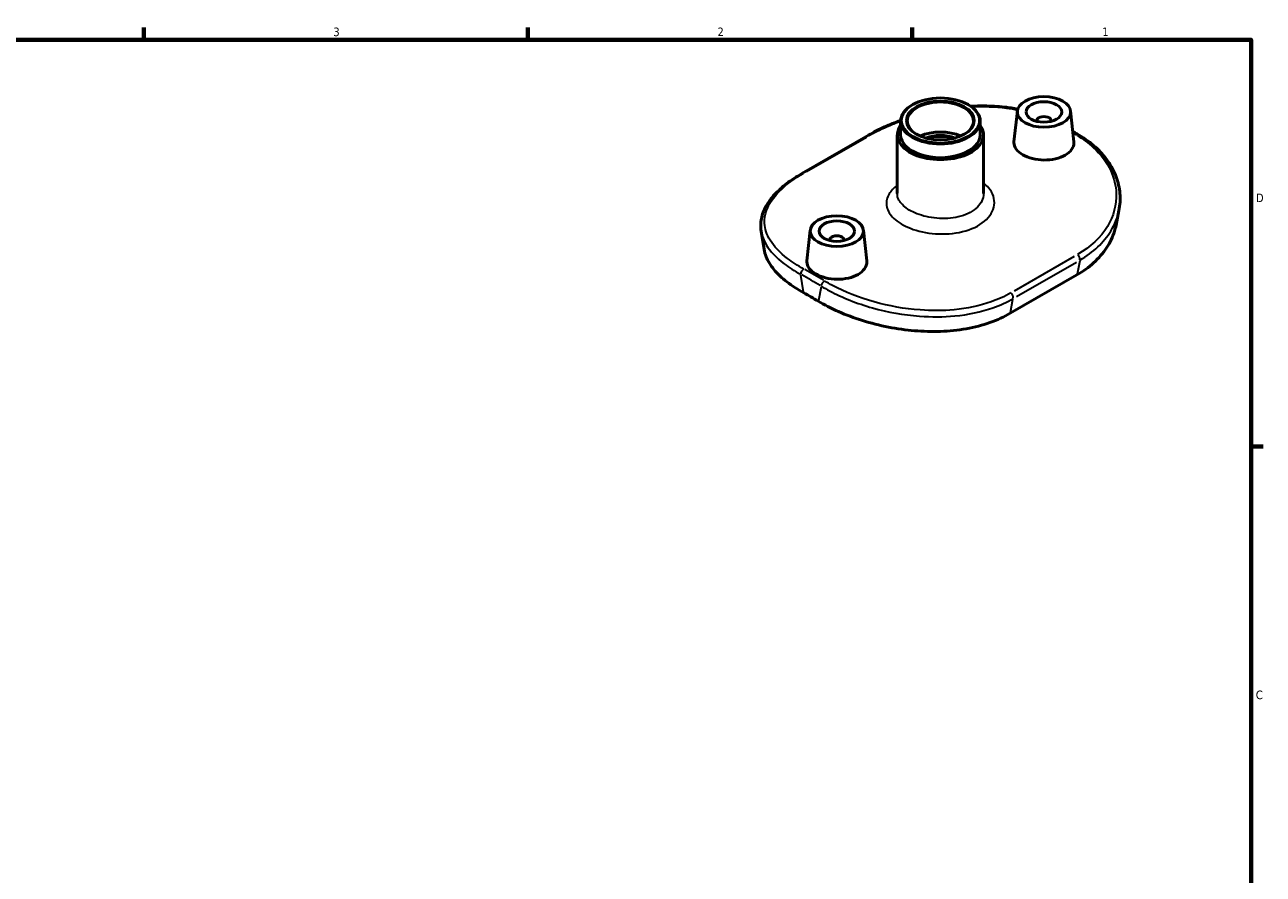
# Model space of a CAD drawing. Header units: inches. Extents: x 0.1 to 39.8, y -5.7 to 24.3.
# Tile 6 of 6: x 19.9 to 33.6, y 11.8 to 21.2. Entities that reach past the tile are written whole.
import ezdxf

# ---------------------------------------------------------------- set-up
doc = ezdxf.new("R2010")
doc.units = ezdxf.units.IN
doc.header["$MEASUREMENT"] = 0
for name, color, linetype, lineweight in [('Border (ANSI)', 7, 'Continuous', 70), ('Visible (ANSI)', 7, 'Continuous', 50), ('Visible Narrow (ANSI)', 7, 'Continuous', 35)]:
    doc.layers.add(name, color=color, linetype=linetype, lineweight=lineweight)
doc.styles.add('Note Text (ANSI)', font='tahoma.ttf')

# ---------------------------------------------------------------- blocks, each defined once
blk = doc.blocks.new('Borders Default Border')
at = {"layer": 'Border (ANSI)'}
for p, q in [((21.25, 21), (21.25, 21.134)), ((25.5, 21), (25.5, 21.134)), ((29.75, 21), (29.75, 21.134)), ((33.5, 16.5), (33.634, 16.5))]:
    blk.add_line(p, q, dxfattribs=at)
at = {"layer": 'Border (ANSI)', "flags": 128}
blk.add_lwpolyline([(0.5, 1), (0.5, 21), (33.5, 21), (33.5, 1), (0.5, 1)], dxfattribs=at)
at = {"layer": 'Border (ANSI)', "color": 5, "true_color": 0x0000ff, "char_height": 0.0945, "attachment_point": 7, "style": 'Note Text (ANSI)'}
for s, insert in [('3', (23.346, 21.038)), ('2', (27.596, 21.04)), ('1', (31.854, 21.04)), ('D', (33.553, 19.203)), ('C', (33.552, 13.701))]:
    blk.add_mtext(s, dxfattribs=dict(at, insert=insert))

msp = doc.modelspace()

# ---------------------------------------------------------------- linework, layer by layer
at = {"layer": 'Visible (ANSI)'}
for p, q in [((29.756, 20.281), (29.75, 20.278)), ((30.37, 20.281), (30.375, 20.278)), ((30.914, 20.212), (30.877, 19.872)), ((31.503, 20.212), (31.539, 19.872)), ((29.623, 19.948), (29.623, 20.1)), ((30.503, 19.948), (30.503, 20.1)), ((31.13, 20.105), (31.13, 20.097)), ((31.287, 20.105), (31.287, 20.097)), ((28.529, 19.519), (29.267, 19.944)), ((29.586, 19.297), (29.586, 19.948)), ((30.54, 19.297), (30.54, 19.948)), ((32.038, 19.11), (32.006, 18.947)), ((28.08, 18.881), (28.112, 18.68)), ((28.623, 18.893), (28.586, 18.552)), ((28.839, 18.785), (28.839, 18.778)), ((28.996, 18.785), (28.996, 18.778)), ((29.212, 18.893), (29.248, 18.553)), ((31.573, 18.398), (30.835, 17.973))]:
    msp.add_line(p, q, dxfattribs=at)
for centre, major_axis in [((30.063, 20.106), (0.433, 0)), ((30.063, 20.106), (-0.374, 0)), ((31.208, 20.201), (0.295, 0)), ((31.208, 20.201), (-0.197, 0)), ((28.917, 18.882), (-0.295, 0)), ((28.917, 18.882), (0.197, 0))]:
    msp.add_ellipse(centre, major_axis=major_axis, ratio=0.575862, dxfattribs=at)
for centre, major_axis, ratio, start_param, end_param in [((30.063, 20.1), (-0.367, 0), 0.575862, 2.370075, 7.054703), ((30.063, 20.1), (-0.44, 0), 0.575862, 5.50164, 10.206324), ((31.208, 20.105), (0.0787, 0), 0.575862, 6.114496, 9.593467), ((30.063, 19.948), (-0.477, 0), 0.575862, 5.888394, 9.819569), ((30.063, 19.948), (-0.44, 0), 0.575862, 0, 3.141593), ((30.063, 19.767), (-0.367, 0), 0.575862, 4.050269, 5.374509), ((30.063, 19.767), (-0.301, 0), 0.575862, 4.133685, 5.291093), ((30.063, 19.761), (0.293, 0), 0.575862, 1.047007, 2.094586), ((28.917, 18.785), (-0.0787, 0), 0.575862, 2.972903, 6.451874), ((28.631, 11.642), (3.975, -6.902), 0.578093, 2.343908, 2.372348)]:
    msp.add_ellipse(centre, major_axis=major_axis, ratio=ratio, start_param=start_param, end_param=end_param, dxfattribs=at)
for points, knots in [([(30.398, 20.264), (30.448, 20.267), (30.498, 20.268), (30.624, 20.267), (30.7, 20.262), (30.823, 20.249), (30.871, 20.241), (30.918, 20.233)], [3.120533, 3.120533, 3.120533, 3.120533, 3.495799, 3.495799, 4.078432, 4.078432, 4.463418, 4.463418, 4.463418, 4.463418]), ([(29.267, 19.944), (29.323, 19.976), (29.382, 20.006), (29.502, 20.06), (29.561, 20.084), (29.623, 20.106)], [0, 0, 0, 0, 0.582633, 0.582633, 1.105503, 1.105503, 1.105503, 1.105503]), ([(31.539, 19.872), (31.54, 19.868), (31.54, 19.864), (31.54, 19.835), (31.532, 19.809), (31.498, 19.761), (31.473, 19.739), (31.443, 19.722), (31.414, 19.705), (31.376, 19.691), (31.295, 19.672), (31.25, 19.668), (31.167, 19.67), (31.122, 19.675), (31.041, 19.696), (31.003, 19.711), (30.945, 19.745), (30.919, 19.766), (30.885, 19.812), (30.877, 19.837), (30.877, 19.864), (30.877, 19.868), (30.877, 19.872)], [4.392956, 4.392956, 4.392956, 4.392956, 4.444692, 4.444692, 4.762243, 4.762243, 5.079794, 5.079794, 5.079794, 5.397345, 5.397345, 5.714896, 5.714896, 6.03232, 6.03232, 6.349743, 6.349743, 6.667166, 6.667166, 6.984589, 6.984589, 7.035759, 7.035759, 7.035759, 7.035759]), ([(31.527, 19.986), (31.536, 19.981), (31.545, 19.976), (31.568, 19.962), (31.584, 19.953), (31.599, 19.944)], [4.71967823, 4.71967823, 4.71967823, 4.71967823, 4.72413112, 4.72413112, 4.73195922, 4.73195922, 4.73195922, 4.73195922]), ([(31.599, 19.944), (31.631, 19.924), (31.663, 19.903), (31.722, 19.86), (31.75, 19.837), (31.803, 19.789), (31.828, 19.764), (31.874, 19.712), (31.896, 19.685), (31.934, 19.63), (31.952, 19.602), (31.983, 19.544), (31.996, 19.514), (32.018, 19.453), (32.028, 19.423), (32.042, 19.361), (32.046, 19.33), (32.052, 19.267), (32.052, 19.235), (32.048, 19.173), (32.044, 19.141), (32.038, 19.11)], [0, 0, 0, 0, 0.338377, 0.338377, 0.676753, 0.676753, 1.01513, 1.01513, 1.353507, 1.353507, 1.691884, 1.691884, 2.03026, 2.03026, 2.368637, 2.368637, 2.707014, 2.707014, 3.04539, 3.04539, 3.383767, 3.383767, 3.383767, 3.383767]), ([(28.08, 18.881), (28.076, 18.904), (28.074, 18.927), (28.075, 18.974), (28.077, 18.998), (28.087, 19.044), (28.093, 19.067), (28.11, 19.113), (28.121, 19.135), (28.145, 19.18), (28.159, 19.202), (28.191, 19.245), (28.209, 19.266), (28.247, 19.308), (28.268, 19.328), (28.312, 19.369), (28.336, 19.388), (28.386, 19.427), (28.413, 19.446), (28.469, 19.483), (28.498, 19.501), (28.529, 19.519)], [2.616383, 2.616383, 2.616383, 2.616383, 2.937374, 2.937374, 3.258366, 3.258366, 3.579358, 3.579358, 3.90035, 3.90035, 4.221342, 4.221342, 4.542334, 4.542334, 4.863326, 4.863326, 5.184318, 5.184318, 5.505309, 5.505309, 5.826301, 5.826301, 5.826301, 5.826301]), ([(31.573, 18.398), (31.64, 18.436), (31.703, 18.481), (31.814, 18.582), (31.862, 18.637), (31.94, 18.755), (31.969, 18.817), (31.995, 18.903), (32.001, 18.925), (32.006, 18.947)], [23.29104, 23.29104, 23.29104, 23.29104, 24.010235, 24.010235, 24.72943, 24.72943, 25.448625, 25.448625, 25.700819, 25.700819, 25.700819, 25.700819]), ([(28.112, 18.68), (28.117, 18.654), (28.124, 18.626), (28.154, 18.551), (28.183, 18.503), (28.26, 18.41), (28.309, 18.364), (28.42, 18.277), (28.484, 18.236), (28.551, 18.198)], [14.834782, 14.834782, 14.834782, 14.834782, 15.246787, 15.246787, 15.971275, 15.971275, 16.695762, 16.695762, 17.42025, 17.42025, 17.42025, 17.42025]), ([(29.152, 18.403), (29.123, 18.386), (29.085, 18.371), (29.004, 18.353), (28.959, 18.349), (28.876, 18.35), (28.831, 18.356), (28.75, 18.377), (28.712, 18.392), (28.653, 18.426), (28.628, 18.447), (28.594, 18.493), (28.586, 18.518), (28.586, 18.545), (28.586, 18.548), (28.586, 18.552)], [0, 0, 0, 0, 0.317551, 0.317551, 0.635102, 0.635102, 0.952525, 0.952525, 1.269949, 1.269949, 1.587372, 1.587372, 1.904795, 1.904795, 1.955964, 1.955964, 1.955964, 1.955964]), ([(29.248, 18.553), (29.249, 18.549), (29.249, 18.545), (29.249, 18.516), (29.241, 18.49), (29.207, 18.442), (29.182, 18.42), (29.152, 18.403)], [4.392956, 4.392956, 4.392956, 4.392956, 4.4446922, 4.4446922, 4.7622433, 4.7622433, 5.0797943, 5.0797943, 5.0797943, 5.0797943]), ([(28.711, 18.106), (28.778, 18.066), (28.854, 18.027), (29.019, 17.955), (29.108, 17.922), (29.293, 17.864), (29.39, 17.839), (29.585, 17.801), (29.682, 17.788), (29.871, 17.772), (29.968, 17.769), (30.161, 17.776), (30.257, 17.786), (30.441, 17.819), (30.529, 17.842), (30.693, 17.9), (30.768, 17.934), (30.835, 17.973)], [5.87079, 5.87079, 5.87079, 5.87079, 6.595278, 6.595278, 7.319766, 7.319766, 8.044253, 8.044253, 8.768741, 8.768741, 9.487936, 9.487936, 10.207131, 10.207131, 10.926325, 10.926325, 11.64552, 11.64552, 11.64552, 11.64552])]:
    msp.add_open_spline(points, degree=3, knots=knots, dxfattribs=at)
at = {"layer": 'Visible Narrow (ANSI)'}
for p, q in [((28.583, 19.541), (29.247, 19.923)), ((31.543, 18.602), (30.878, 18.219)), ((30.905, 18.158), (31.569, 18.54)), ((31.604, 18.553), (31.575, 18.406)), ((28.549, 18.209), (28.519, 18.393)), ((28.743, 18.265), (28.713, 18.115)), ((30.837, 17.981), (30.866, 18.128))]:
    msp.add_line(p, q, dxfattribs=at)
for centre, major_axis, ratio, start_param, end_param in [((29.291, 19.903), (-0.0238, 0.0414), 0.578093, 5.727219, 6.253924), ((31.461, 13.271), (4.112, -7.141), 0.578093, 2.338951, 2.34603), ((31.574, 19.903), (0.0245, 0.041), 0.566713, 0.039655, 0.753443), ((28.553, 19.477), (-0.0238, 0.0414), 0.578093, 5.727219, 6.253924), ((31.573, 18.589), (0.0238, -0.0414), 0.578093, 0.662094, 2.08106), ((28.551, 18.423), (-0.0231, -0.0418), 0.589251, 3.99358, 5.407297), ((28.631, 11.642), (4.088, -7.1), 0.578093, 2.340515, 2.375741), ((28.665, 11.661), (-4.112, 7.141), 0.578093, 5.482108, 5.517334), ((28.778, 18.292), (0.0245, 0.041), 0.566713, 0.871637, 2.285354), ((30.835, 18.163), (0.0238, -0.0414), 0.578093, 0.662094, 2.08106)]:
    msp.add_ellipse(centre, major_axis=major_axis, ratio=ratio, start_param=start_param, end_param=end_param, dxfattribs=at)
for points, knots in [([(30.407, 20.258), (30.539, 20.264), (30.669, 20.26), (30.836, 20.239), (30.876, 20.232), (30.916, 20.224)], [3.147178, 3.147178, 3.147178, 3.147178, 4.157076, 4.157076, 4.489499, 4.489499, 4.489499, 4.489499]), ([(29.284, 19.945), (29.351, 19.983), (29.424, 20.019), (29.541, 20.069), (29.582, 20.085), (29.623, 20.1)], [0, 0, 0, 0, 0.719114, 0.719114, 1.076792, 1.076792, 1.076792, 1.076792]), ([(31.575, 19.941), (31.641, 19.902), (31.701, 19.857), (31.838, 19.731), (31.904, 19.643), (31.984, 19.469), (32.005, 19.385), (32.013, 19.174), (31.979, 19.048), (31.837, 18.813), (31.723, 18.706), (31.58, 18.623)], [0, 0, 0, 0, 0.709167, 0.709167, 1.843833, 1.843833, 2.823179, 2.823179, 4.276454, 4.276454, 5.826301, 5.826301, 5.826301, 5.826301]), ([(28.551, 18.462), (28.485, 18.499), (28.425, 18.538), (28.287, 18.643), (28.222, 18.712), (28.142, 18.844), (28.121, 18.906), (28.113, 19.063), (28.146, 19.157), (28.289, 19.344), (28.402, 19.437), (28.546, 19.52)], [0, 0, 0, 0, 0.709167, 0.709167, 1.843833, 1.843833, 2.823178, 2.823178, 4.276454, 4.276454, 5.826301, 5.826301, 5.826301, 5.826301]), ([(29.586, 19.389), (29.58, 19.385), (29.574, 19.38), (29.534, 19.346), (29.507, 19.314), (29.467, 19.238), (29.46, 19.194), (29.48, 19.106), (29.507, 19.062), (29.594, 18.98), (29.657, 18.943), (29.814, 18.881), (29.91, 18.86), (30.11, 18.846), (30.214, 18.853), (30.404, 18.9), (30.489, 18.94), (30.612, 19.043), (30.649, 19.106), (30.667, 19.236), (30.645, 19.304), (30.58, 19.38), (30.561, 19.398), (30.54, 19.414)], [0.170133, 0.170133, 0.170133, 0.170133, 0.227581, 0.227581, 0.591709, 0.591709, 1.062916, 1.062916, 1.539017, 1.539017, 2.063372, 2.063372, 2.639309, 2.639309, 3.23682, 3.23682, 3.856203, 3.856203, 4.475604, 4.475604, 5.116029, 5.116029, 5.32274, 5.32274, 5.32274, 5.32274]), ([(30.54, 19.297), (30.54, 19.289), (30.539, 19.282), (30.532, 19.223), (30.503, 19.173), (30.406, 19.09), (30.338, 19.058), (30.187, 19.023), (30.104, 19.018), (29.944, 19.031), (29.867, 19.049), (29.741, 19.099), (29.691, 19.129), (29.62, 19.194), (29.598, 19.229), (29.587, 19.274), (29.586, 19.285), (29.586, 19.297)], [-4.562818, -4.562818, -4.562818, -4.562818, -4.475604, -4.475604, -3.856203, -3.856203, -3.23682, -3.23682, -2.639309, -2.639309, -2.063372, -2.063372, -1.539017, -1.539017, -1.062916, -1.062916, -0.912559, -0.912559, -0.912559, -0.912559]), ([(31.606, 18.562), (31.755, 18.647), (31.872, 18.758), (31.992, 18.955), (32.022, 19.032), (32.038, 19.11)], [-5.826301, -5.826301, -5.826301, -5.826301, -4.276454, -4.276454, -3.383767, -3.383767, -3.383767, -3.383767]), ([(28.08, 18.881), (28.088, 18.83), (28.107, 18.779), (28.181, 18.657), (28.248, 18.587), (28.388, 18.48), (28.45, 18.441), (28.518, 18.404)], [-2.616383, -2.616383, -2.616383, -2.616383, -1.843833, -1.843833, -0.709167, -0.709167, 0, 0, 0, 0]), ([(28.744, 18.273), (28.774, 18.255), (28.805, 18.237), (28.978, 18.146), (29.139, 18.081), (29.479, 17.986), (29.656, 17.954), (29.964, 17.931), (30.095, 17.932), (30.371, 17.958), (30.513, 17.988), (30.723, 18.062), (30.799, 18.097), (30.868, 18.136)], [-5.826331, -5.826331, -5.826331, -5.826331, -5.513508, -5.513508, -4.157076, -4.157076, -2.846769, -2.846769, -1.869696, -1.869696, -0.719114, -0.719114, 0, 0, 0, 0]), ([(30.841, 18.198), (30.775, 18.159), (30.701, 18.126), (30.498, 18.055), (30.36, 18.026), (30.092, 18), (29.965, 18), (29.666, 18.022), (29.493, 18.053), (29.163, 18.146), (29.006, 18.208), (28.838, 18.297), (28.808, 18.314), (28.779, 18.331)], [0, 0, 0, 0, 0.719114, 0.719114, 1.869696, 1.869696, 2.846769, 2.846769, 4.157076, 4.157076, 5.513508, 5.513508, 5.826331, 5.826331, 5.826331, 5.826331])]:
    msp.add_open_spline(points, degree=3, knots=knots, dxfattribs=at)

# ---------------------------------------------------------------- block references
msp.add_blockref('Borders Default Border', (0, 0))

doc.saveas('drawing.dxf')
